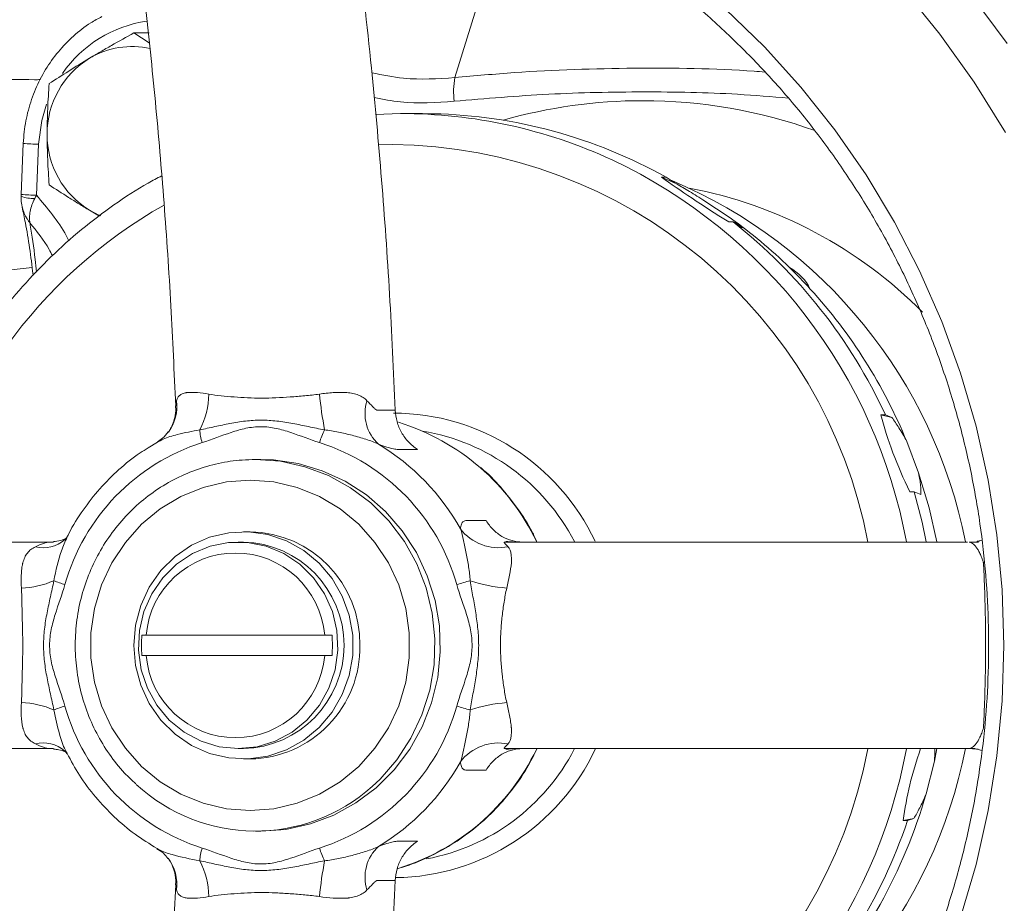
# Model space of a CAD drawing. Header units: millimetres. Extents: x -2 to 362, y 64 to 306.
# Tile 9 of 15: x 78 to 173, y 160 to 246. Entities that reach past the tile are written whole.
import ezdxf

# ---------------------------------------------------------------- set-up
doc = ezdxf.new("R2010")
doc.units = ezdxf.units.MM

msp = doc.modelspace()

# ---------------------------------------------------------------- linework, layer by layer
at = {"color": 7, "linetype": 'Continuous', "lineweight": 15}
for p, q in [((122.612, 248.345), (120.013, 239.92)), ((88.942, 244.246), (90.413, 243.3)), ((90.402, 244.246), (88.942, 244.246)), ((112.341, 236.363), (114.737, 236.433)), ((116.269, 236.434), (114.945, 236.434)), ((117.931, 236.422), (117.504, 236.422)), ((78.227, 233.552), (78.024, 228.609)), ((79.708, 233.469), (79.504, 228.526)), ((140.038, 230.276), (140.464, 230.276)), ((141.359, 229.703), (140.038, 230.276)), ((140.464, 230.276), (141.359, 229.703)), ((144.042, 228.091), (146.686, 226.33)), ((85.596, 226.513), (84.64, 227.07)), ((146.963, 225.947), (146.536, 225.947)), ((147.857, 225.374), (146.963, 225.947)), ((112.457, 207.71), (114.241, 207.71)), ((161.276, 207.262), (161.703, 207.262)), ((162.34, 207.015), (161.276, 207.262)), ((161.703, 207.262), (162.34, 207.015)), ((91.224, 204.608), (90.307, 204.047)), ((163.779, 204.663), (164.918, 201.629)), ((101.228, 202.934), (100.71, 202.934)), ((164.502, 199.806), (164.075, 199.806)), ((165.139, 199.559), (164.502, 199.806)), ((100.192, 195.934), (99.545, 195.934)), ((80.798, 194.934), (81.138, 194.934)), ((99.545, 194.934), (99.028, 194.934)), ((125.97, 194.934), (125.107, 194.934)), ((90.129, 185.934), (107.408, 185.934)), ((90.129, 183.934), (107.408, 183.934)), ((81.138, 174.934), (80.798, 174.934)), ((99.028, 174.934), (99.545, 174.934)), ((125.103, 174.934), (125.359, 174.934)), ((166.701, 174.929), (166.445, 173.699)), ((170.396, 174.934), (170.372, 174.934)), ((99.545, 173.934), (100.192, 173.934)), ((166.445, 173.699), (165.644, 170.551)), ((163.423, 167.984), (164.464, 168.158)), ((163.85, 167.984), (163.423, 167.984)), ((164.464, 168.158), (163.85, 167.984)), ((100.71, 166.934), (101.228, 166.934)), ((114.241, 162.158), (112.457, 162.158))]:
    msp.add_line(p, q, dxfattribs=at)
at = {"color": 8, "linetype": 'Continuous', "lineweight": 15}
for p, q in [((112.611, 233.407), (113.973, 233.433)), ((125.107, 194.934), (124.798, 194.934)), ((124.798, 174.934), (125.103, 174.934)), ((170.372, 174.934), (169.832, 174.934))]:
    msp.add_line(p, q, dxfattribs=at)
at = {"color": 7, "linetype": 'Continuous', "lineweight": 15, "flags": 128}
for points in [[(93.981, 280.934), (99.579, 280.759), (105.158, 280.234), (110.695, 279.361), (116.172, 278.144), (121.568, 276.587), (126.863, 274.695), (132.038, 272.476), (137.074, 269.938), (141.953, 267.089), (146.657, 263.94), (151.168, 260.503), (155.471, 256.791), (159.55, 252.816), (163.389, 248.594), (166.975, 244.139), (170.295, 239.468), (173.336, 234.598)], [(146.205, 246.585), (149.988, 242.917), (153.531, 239), (156.819, 234.852), (159.838, 230.491), (162.575, 225.934), (165.018, 221.201), (167.157, 216.314), (168.983, 211.292), (170.488, 206.157), (171.665, 200.931), (172.509, 195.637), (173.017, 190.297), (173.187, 184.934), (173.017, 179.571), (172.509, 174.231), (171.665, 168.936), (170.488, 163.711), (168.983, 158.576)], [(84.64, 227.07), (85.603, 226.578), (85.748, 226.518)], [(101.228, 166.934), (103.647, 167.109), (106.02, 167.631), (108.299, 168.49), (110.441, 169.669), (112.403, 171.145), (114.148, 172.889), (115.642, 174.868), (116.855, 177.043), (117.763, 179.371), (118.35, 181.808), (118.604, 184.306), (118.519, 186.815), (118.098, 189.288), (117.348, 191.677), (116.285, 193.934), (114.928, 196.016), (113.305, 197.882), (111.447, 199.496), (109.39, 200.827), (107.174, 201.848), (104.842, 202.54), (102.44, 202.89), (101.228, 202.934)], [(164.918, 201.629), (165.939, 198.248), (166.698, 194.957)], [(100.192, 200.934), (97.889, 200.755), (95.637, 200.223), (93.487, 199.349), (91.486, 198.154), (89.68, 196.663), (88.109, 194.91), (86.808, 192.934), (85.806, 190.779), (85.125, 188.494), (84.781, 186.129), (84.781, 183.738), (85.125, 181.373), (85.806, 179.088), (86.808, 176.934), (88.109, 174.958), (89.68, 173.205), (91.486, 171.714), (93.487, 170.518), (95.637, 169.645), (97.889, 169.112), (100.192, 168.934), (102.496, 169.112), (104.748, 169.645), (106.898, 170.518), (108.898, 171.714), (110.704, 173.205), (112.275, 174.958), (113.577, 176.934), (114.579, 179.088), (115.26, 181.373), (115.604, 183.738), (115.604, 186.129), (115.26, 188.494), (114.579, 190.779), (113.577, 192.934), (112.275, 194.91), (110.704, 196.663), (108.898, 198.154), (106.898, 199.349), (104.748, 200.223), (102.496, 200.755), (100.192, 200.934)], [(164.502, 199.806), (165.267, 196.867), (165.668, 194.968)], [(88.92, 184.934), (89.091, 182.97), (89.598, 181.069), (90.424, 179.292), (91.544, 177.696), (92.921, 176.334), (94.51, 175.247), (96.262, 174.472), (98.119, 174.033), (100.022, 173.945), (101.91, 174.21), (103.721, 174.819), (105.399, 175.753), (106.888, 176.983), (108.141, 178.468), (109.118, 180.161), (109.787, 182.007), (110.128, 183.948), (110.128, 185.92), (109.787, 187.86), (109.118, 189.706), (108.141, 191.399), (106.888, 192.885), (105.399, 194.114), (103.721, 195.049), (101.91, 195.658), (100.022, 195.923), (98.119, 195.834), (96.262, 195.395), (94.51, 194.62), (92.921, 193.534), (91.544, 192.171), (90.424, 190.576), (89.598, 188.799), (89.091, 186.898), (88.92, 184.934)], [(99.028, 174.934), (100.856, 175.114), (102.618, 175.65), (104.25, 176.521), (105.693, 177.696), (106.896, 179.133), (107.814, 180.78), (108.415, 182.576), (108.676, 184.458), (108.588, 186.357), (108.156, 188.204), (107.393, 189.934), (106.328, 191.482), (104.999, 192.794), (103.454, 193.822), (101.749, 194.529), (99.946, 194.888), (98.109, 194.888), (96.306, 194.529), (94.601, 193.822), (93.057, 192.794), (91.728, 191.482), (90.662, 189.934), (89.9, 188.204), (89.467, 186.357), (89.379, 184.458), (89.641, 182.576), (90.241, 180.78), (91.159, 179.133), (92.362, 177.696), (93.805, 176.521), (95.438, 175.65), (97.2, 175.114), (99.028, 174.934)], [(125.106, 195.004), (125.01, 195.001), (124.949, 195.003), (125.142, 194.983), (125.65, 194.943), (125.969, 194.934), (125.997, 194.934), (125.999, 194.934), (126, 194.934), (126, 194.934), (126, 194.934)], [(171.036, 195.134), (170.917, 195.09), (170.644, 195.02), (170.576, 195.006), (170.576, 195.006), (170.576, 195.006), (170.576, 195.006), (170.576, 195.006), (170.584, 195.008), (170.813, 195.023)]]:
    msp.add_lwpolyline(points, dxfattribs=at)
at = {"color": 8, "linetype": 'Continuous', "lineweight": 15, "flags": 128}
for points in [[(125.863, 279.697), (128.65, 278.676), (133.955, 276.448), (139.123, 273.899), (144.136, 271.038), (148.977, 267.874), (153.628, 264.419), (158.074, 260.685), (162.298, 256.684), (166.285, 252.432), (170.022, 247.943), (173.496, 243.232)], [(80.473, 237.358), (80.012, 235.781), (79.708, 233.469)], [(100.71, 202.934), (103.13, 202.759), (105.502, 202.236), (107.782, 201.378), (109.923, 200.199), (111.886, 198.723), (113.631, 196.978), (115.124, 194.999), (116.337, 192.824), (117.246, 190.496), (117.832, 188.059), (118.086, 185.562), (118.001, 183.052), (117.58, 180.579), (116.831, 178.191), (115.767, 175.934), (114.411, 173.852), (112.788, 171.986), (112.016, 171.259)]]:
    msp.add_lwpolyline(points, dxfattribs=at)
at = {"color": 8, "linetype": 'Continuous', "lineweight": 15}
for centre, radius, start, end in [((91.951, 233.433), 12.093, 98.4183, 145.20507), ((138.222, 188.339), 49.348, 90.01054, 105.91912), ((138.193, 188.259), 49.428, 70.27201, 89.97754), ((80.321, 257.879), 24.417, 265.08056, 268.56094), ((113.558, 186.163), 47.272, 10.69814, 89.49704), ((113.391, 185.647), 51.202, 10.48299, 64.74211), ((79.221, 232), 3.787, 251.45743, 271.78304), ((80.656, 262.632), 34.125, 265.57548, 268.06556), ((115.685, 185.604), 48.267, 119.59131, 168.85226), ((88.945, 208.076), 4.153, 323.28195, 7.63675), ((113.988, 185.742), 21.692, 25.29405, 89.76409), ((80.159, 197.558), 3.171, 256.06305, 310.64378), ((80.159, 172.307), 3.173, 49.60053, 103.92829), ((115.838, 184.373), 48.439, 191.2813, 240.24478), ((113.597, 183.679), 47.229, 268.81572, 349.28461), ((113.996, 184.111), 21.679, 270.83959, 334.81614), ((113.46, 184.168), 51.124, 295.0424, 349.56732), ((88.946, 161.792), 4.152, 352.36029, 37.26166)]:
    msp.add_arc(centre, radius, start, end, dxfattribs=at)
at = {"color": 7, "linetype": 'Continuous', "lineweight": 15}
for centre, radius, start, end in [((88.745, 234.957), 7.973, 77.14742, 120.98796), ((89.091, 234.485), 8.556, 121.34542, 180.35973), ((127.949, 238.545), 8.055, 170.16845, 186.53395), ((114.913, 188.088), 48.345, 65.13961, 90.20857), ((116.828, 188), 48.435, 60.79028, 88.69465), ((89.091, 234.378), 8.556, 179.64027, 238.65458), ((122.27, 185.685), 48.084, 11.13402, 67.03491), ((134.725, 186.975), 42.994, 44.68159, 79.29006), ((118.221, 186.513), 48.945, 45.67311, 54.43976), ((115.257, 185.778), 51.175, 24.82394, 51.7154), ((117.853, 186.125), 49.48, 42.33125, 45.6828), ((150.046, 217.22), 4.918, 26.8971, 61.11696), ((117.067, 185.474), 50.5, 22.33267, 42.27628), ((88.635, 209.335), 7.547, 332.13244, 359.46027), ((159.899, 215.079), 53.32, 186.26098, 190.01402), ((115.368, 207.4), 4.055, 162.37506, 227.58067), ((108.105, 185.567), 21.938, 25.40226, 72.88888), ((101.255, 206.3), 5.968, 184.74026, 196.8459), ((113.647, 202.667), 6.998, 153.34141, 164.21484), ((113.529, 185.62), 20.345, 27.39691, 80.56476), ((101.67, 185.361), 20.163, 107.69008, 164.29586), ((100.785, 185.361), 20.163, 15.70414, 72.30992), ((101.212, 185.449), 22.132, 29.08029, 58.93377), ((99.999, 185.116), 10.82, 359.0368, 88.97726), ((124.256, 199.073), 4.682, 217.75919, 281.243), ((99.28, 184.934), 10.004, 271.52153, 88.47847), ((98.769, 185.203), 8.67, 4.8363, 175.1637), ((77.698, 199.344), 8.87, 272.20304, 293.16839), ((86.431, 204.625), 14.423, 248.68033, 253.1869), ((127.781, 166.39), 25.579, 104.18798, 107.25131), ((126.227, 205.526), 15.092, 251.79546, 265.49434), ((100.015, 184.736), 10.804, 270.93877, 1.04717), ((98.769, 184.665), 8.67, 184.8363, 355.1637), ((77.698, 170.524), 8.87, 66.83161, 87.79696), ((126.227, 164.342), 15.092, 94.50566, 108.20454), ((86.431, 165.242), 14.423, 106.8131, 111.31967), ((101.67, 184.506), 20.163, 195.70414, 252.30992), ((100.785, 184.506), 20.163, 287.69008, 344.29586), ((127.781, 203.477), 25.579, 252.74869, 255.81202), ((124.256, 170.795), 4.682, 78.757, 142.24081), ((108.076, 184.334), 21.978, 287.09897, 334.46039), ((113.516, 184.259), 20.361, 280.66505, 332.53899), ((122.234, 184.212), 48.125, 292.96727, 348.88261), ((101.212, 184.419), 22.132, 301.06623, 330.91971), ((100.709, 183.913), 16.97, 227.15753, 311.78148), ((116.862, 184.535), 50.746, 317.76133, 344.00475), ((114.797, 184.411), 51.731, 314.78812, 341.48503), ((101.255, 163.567), 5.968, 163.1541, 175.25974), ((113.647, 167.2), 6.998, 195.78516, 206.65859), ((115.368, 162.467), 4.055, 132.41933, 197.62494), ((88.635, 160.533), 7.547, 0.53973, 27.86756), ((159.899, 154.789), 53.32, 169.98598, 173.73902)]:
    msp.add_arc(centre, radius, start, end, dxfattribs=at)
for major_axis, ratio, start_param, end_param in [((138.665, -47.914), 0.136172, 2.744978, 2.76619), ((108.25, -50.972), 0.067919, 3.492376, 3.647872), ((80.796, -36.636), 0.447977, 3.484604, 3.640101), ((78.094, 29.928), 0.536678, 2.716955, 2.856857)]:
    msp.add_ellipse((242.885, 184.934), major_axis=major_axis, ratio=ratio, start_param=start_param, end_param=end_param, dxfattribs=at)
for points, knots in [([(114.241, 207.71), (114.072, 211.466), (113.733, 218.991), (112.952, 230.066), (111.904, 241.525), (110.729, 251.958), (109.755, 258.475), (109.363, 261.094)], [0, 0, 0, 0, 0.200729, 0.402173, 0.603765, 0.840753, 1, 1, 1, 1]), ([(88.333, 259.786), (88.506, 258.643), (89.126, 254.547), (90.032, 247.139), (91.047, 237.615), (91.879, 227.815), (92.544, 217.983), (92.838, 211.365), (92.982, 208.131)], [0, 0, 0, 0, 0.0721963, 0.2589048, 0.4462451, 0.6337916, 0.8211172, 1, 1, 1, 1]), ([(141.604, 248.304), (141.703, 248.229), (143.111, 247.17), (145.656, 244.892), (149.206, 241.465), (152.519, 237.788), (155.609, 233.91), (158.456, 229.837), (161.051, 225.587), (163.384, 221.176), (165.444, 216.623), (167.224, 211.945), (168.717, 207.16), (169.918, 202.288), (170.82, 197.347), (171.422, 192.357), (171.72, 187.338), (171.713, 182.31), (171.402, 177.292), (170.787, 172.304), (169.872, 167.367), (168.659, 162.498), (167.153, 157.718), (165.361, 153.046), (163.289, 148.499), (160.946, 144.096), (158.341, 139.854), (155.483, 135.79), (152.387, 131.918), (149.053, 128.266), (146.079, 125.326), (144.144, 123.703), (143.466, 123.134)], [0, 0, 0, 0, 0.002659, 0.037625, 0.072587, 0.107546, 0.142503, 0.177457, 0.212408, 0.247357, 0.282304, 0.317248, 0.352191, 0.387132, 0.422071, 0.45701, 0.491948, 0.526885, 0.561822, 0.596758, 0.631695, 0.666632, 0.701571, 0.73651, 0.77145, 0.806392, 0.841335, 0.876281, 0.911229, 0.946179, 0.981133, 1, 1, 1, 1]), ([(85.84, 245.829), (85.473, 245.636), (84.487, 245.119), (83.057, 243.974), (81.579, 242.457), (80.342, 240.721), (79.361, 238.819), (78.667, 236.787), (78.32, 235.01), (78.251, 233.923), (78.227, 233.552)], [0, 0, 0, 0, 0.083116, 0.223406, 0.363809, 0.504341, 0.645005, 0.785794, 0.92669, 1, 1, 1, 1]), ([(84.64, 241.792), (84.989, 242.001), (85.343, 242.21), (86.053, 242.624), (86.411, 242.829), (87.487, 243.442), (88.212, 243.846), (88.942, 244.246)], [0, 0, 0, 0, 0.25, 0.25, 0.5, 0.5, 1, 1, 1, 1]), ([(80.732, 239.339), (81.343, 239.74), (81.97, 240.144), (83.269, 240.962), (83.941, 241.374), (84.64, 241.792)], [0, 0, 0, 0, 0.5, 0.5, 1, 1, 1, 1]), ([(79.885, 239.723), (79.692, 239.722), (78.038, 239.717), (74.582, 239.784), (69.193, 239.998), (62.84, 240.324), (55.709, 240.682), (50.617, 240.714), (48.024, 240.73)], [0, 0, 0, 0, 0.019167, 0.163592, 0.337703, 0.539616, 0.76563, 1, 1, 1, 1]), ([(80.535, 234.431), (80.535, 234.847), (80.54, 235.264), (80.558, 236.1), (80.571, 236.513), (80.623, 237.741), (80.672, 238.545), (80.732, 239.339)], [0, 0, 0, 0, 0.25, 0.25, 0.5, 0.5, 1, 1, 1, 1]), ([(80.732, 229.524), (80.672, 230.323), (80.622, 231.14), (80.554, 232.777), (80.535, 233.601), (80.535, 234.431)], [0, 0, 0, 0, 0.5, 0.5, 1, 1, 1, 1]), ([(91.628, 230.411), (91.19, 230.182), (89.59, 229.346), (86.981, 227.616), (83.826, 225.238), (80.871, 222.594), (78.122, 219.725), (75.599, 216.64), (73.318, 213.361), (71.292, 209.907), (69.532, 206.3), (68.058, 202.56), (66.864, 198.769), (66.319, 196.194), (66.052, 194.934)], [0, 0, 0, 0, 0.033246, 0.121373, 0.209518, 0.297682, 0.385865, 0.474068, 0.562291, 0.650532, 0.738791, 0.827066, 0.915355, 1, 1, 1, 1]), ([(84.64, 227.07), (84.292, 227.278), (83.947, 227.487), (83.272, 227.901), (82.942, 228.107), (81.968, 228.72), (81.342, 229.123), (80.732, 229.524)], [0, 0, 0, 0, 0.25, 0.25, 0.5, 0.5, 1, 1, 1, 1]), ([(141.359, 229.703), (141.743, 229.479), (142.144, 229.243), (142.801, 228.85), (143.031, 228.712), (143.514, 228.418), (143.767, 228.263), (144.042, 228.091)], [0, 0, 0, 0, 0.5, 0.5, 0.75, 0.75, 1, 1, 1, 1]), ([(78.027, 228.693), (78.023, 228.616), (78.018, 228.52), (78.019, 228.427), (78.019, 228.409)], [0, 0, 0, 0, 0.813675, 1, 1, 1, 1]), ([(78.032, 228.41), (78.026, 228.307), (78.006, 227.971), (78.078, 227.642), (78.127, 227.414)], [0, 0, 0, 0, 0.306713, 1, 1, 1, 1]), ([(79.339, 228.216), (79.229, 228.004), (79.139, 227.793), (78.991, 227.374), (78.934, 227.164), (78.855, 226.759), (78.834, 226.564), (78.828, 226.284), (78.83, 226.192), (78.843, 226.016), (78.854, 225.929), (78.869, 225.848)], [0, 0, 0, 0, 0.25, 0.25, 0.5, 0.5, 0.75, 0.75, 0.875, 0.875, 1, 1, 1, 1]), ([(78.116, 227.358), (78.222, 226.872), (78.484, 225.663), (78.832, 223.457), (79.081, 221.728), (79.171, 220.773), (79.173, 220.748)], [0, 0, 0, 0, 0.251111, 0.625238, 0.990205, 1, 1, 1, 1]), ([(146.686, 226.33), (146.861, 226.201), (146.999, 226.096), (147.239, 225.908), (147.341, 225.826), (147.611, 225.601), (147.746, 225.48), (147.857, 225.374)], [0, 0, 0, 0, 0.25, 0.25, 0.5, 0.5, 1, 1, 1, 1]), ([(93.061, 208.628), (93.09, 208.746), (93.132, 208.85), (93.243, 209.032), (93.314, 209.11), (93.489, 209.238), (93.592, 209.287), (93.768, 209.347), (93.83, 209.364), (93.929, 209.388), (93.98, 209.399), (94.032, 209.41), (94.068, 209.416), (94.085, 209.421), (94.104, 209.423)], [0, 0, 0, 0, 0.25, 0.25, 0.5, 0.5, 0.75, 0.75, 0.875, 0.875, 0.9375, 0.96875, 0.96875, 1, 1, 1, 1]), ([(96.182, 209.264), (96.573, 209.195), (96.974, 209.147), (97.792, 209.062), (98.21, 209.026), (99.063, 208.959), (99.499, 208.93), (100.388, 208.887), (100.844, 208.874), (102.218, 208.874), (103.142, 208.926), (104.541, 209.025), (105.01, 209.062), (105.953, 209.147), (106.428, 209.195), (106.898, 209.264)], [0, 0, 0, 0, 0.125, 0.125, 0.25, 0.25, 0.375, 0.375, 0.5, 0.5, 0.75, 0.75, 0.875, 0.875, 1, 1, 1, 1]), ([(106.898, 209.264), (107.346, 209.33), (107.792, 209.38), (108.457, 209.423), (108.678, 209.432), (109.009, 209.436), (109.174, 209.436), (109.367, 209.431), (109.449, 209.428), (109.504, 209.426), (109.532, 209.426), (109.559, 209.423)], [0, 0, 0, 0, 0.5, 0.5, 0.75, 0.75, 0.875, 0.9375, 0.96875, 0.96875, 1, 1, 1, 1]), ([(109.559, 209.423), (109.76, 209.396), (109.958, 209.366), (110.329, 209.287), (110.504, 209.238), (110.833, 209.112), (110.988, 209.034), (111.267, 208.851), (111.391, 208.746), (111.504, 208.628)], [0, 0, 0, 0, 0.25, 0.25, 0.5, 0.5, 0.75, 0.75, 1, 1, 1, 1]), ([(92.963, 208.118), (92.974, 208.03), (93.022, 207.648), (92.913, 207.011), (92.698, 206.311), (92.432, 205.812), (92.306, 205.643), (92.249, 205.568)], [0, 0, 0, 0, 0.080591, 0.352993, 0.599355, 0.821226, 1, 1, 1, 1]), ([(111.504, 208.628), (111.706, 208.416), (111.893, 208.22), (112.137, 207.98), (112.212, 207.909), (112.347, 207.789), (112.408, 207.741), (112.457, 207.71)], [0, 0, 0, 0, 0.5, 0.5, 0.75, 0.75, 1, 1, 1, 1]), ([(114.241, 207.71), (114.255, 207.332), (114.315, 206.961), (114.469, 206.416), (114.532, 206.235), (114.679, 205.884), (114.845, 205.544), (115.049, 205.227), (115.273, 204.921), (115.396, 204.774), (115.784, 204.36), (116.071, 204.119), (116.389, 203.914)], [0, 0, 0, 0, 0.25, 0.25, 0.375, 0.375, 0.5, 0.625, 0.625, 0.75, 0.75, 1, 1, 1, 1]), ([(162.34, 207.015), (162.557, 206.706), (162.78, 206.374), (163.134, 205.807), (163.257, 205.605), (163.511, 205.165), (163.641, 204.929), (163.779, 204.663)], [0, 0, 0, 0, 0.5, 0.5, 0.75, 0.75, 1, 1, 1, 1]), ([(107.392, 205.807), (106.878, 205.9), (106.365, 206.008), (105.343, 206.221), (104.832, 206.327), (103.809, 206.514), (103.296, 206.596), (102.274, 206.711), (101.765, 206.743), (100.749, 206.744), (100.242, 206.712), (99.232, 206.596), (98.733, 206.514), (97.745, 206.327), (97.256, 206.221), (96.281, 206.008), (95.796, 205.9), (95.307, 205.807)], [0, 0, 0, 0, 0.125, 0.125, 0.25, 0.25, 0.375, 0.375, 0.5, 0.5, 0.625, 0.625, 0.75, 0.75, 0.875, 0.875, 1, 1, 1, 1]), ([(106.912, 204.571), (105.971, 204.863), (105.054, 205.236), (103.656, 205.704), (103.187, 205.844), (102.235, 206.047), (101.752, 206.108), (101.012, 206.112), (100.761, 206.098), (100.266, 206.044), (100.021, 206.004), (99.296, 205.852), (98.823, 205.711), (97.413, 205.241), (96.491, 204.865), (95.543, 204.571)], [0, 0, 0, 0, 0.25, 0.25, 0.375, 0.375, 0.5, 0.5, 0.5625, 0.5625, 0.625, 0.625, 0.75, 0.75, 1, 1, 1, 1]), ([(92.246, 205.608), (92.078, 205.388), (91.764, 204.975), (91.362, 204.741), (91.175, 204.631)], [0, 0, 0, 0, 0.533835, 1, 1, 1, 1]), ([(112.633, 204.407), (112.245, 204.601), (111.822, 204.757), (110.959, 205.036), (110.517, 205.159), (109.852, 205.334), (109.63, 205.391), (109.185, 205.493), (108.962, 205.541), (108.292, 205.672), (107.843, 205.745), (107.392, 205.807)], [0, 0, 0, 0, 0.25, 0.25, 0.5, 0.5, 0.625, 0.625, 0.75, 0.75, 1, 1, 1, 1]), ([(90.307, 204.047), (90.048, 203.893), (89.042, 203.296), (87.46, 201.982), (85.591, 200.135), (83.987, 198.043), (82.946, 196.457), (82.53, 195.537), (82.478, 195.422)], [0, 0, 0, 0, 0.07727, 0.299854, 0.522543, 0.745343, 0.968256, 1, 1, 1, 1]), ([(116.389, 203.914), (115.889, 203.914), (115.264, 203.914), (114.639, 203.914), (114.451, 203.914), (114.387, 203.915), (114.237, 203.931), (114.154, 203.945), (113.882, 204.001), (113.669, 204.058), (113.191, 204.208), (112.924, 204.301), (112.633, 204.407)], [0, 0, 0, 0, 0.5, 0.625, 0.625, 0.6875, 0.6875, 0.75, 0.75, 0.875, 0.875, 1, 1, 1, 1]), ([(100.71, 202.934), (100.279, 202.924), (99.078, 202.896), (97.119, 202.6), (94.887, 201.96), (92.757, 201.016), (90.767, 199.792), (88.95, 198.307), (87.34, 196.588), (85.964, 194.663), (84.846, 192.568), (84.006, 190.337), (83.46, 188.011), (83.217, 185.63), (83.281, 183.237), (83.652, 180.872), (84.325, 178.579), (85.283, 176.395), (86.522, 174.371), (87.803, 172.724), (88.751, 171.86), (89.12, 171.523)], [0, 0, 0, 0, 0.030624, 0.085397, 0.140193, 0.194999, 0.249824, 0.304679, 0.359569, 0.414497, 0.469463, 0.524464, 0.579496, 0.634555, 0.689631, 0.744719, 0.799807, 0.854888, 0.909952, 0.964993, 1, 1, 1, 1]), ([(127.963, 194.934), (127.811, 195.27), (127.294, 196.413), (126.131, 198.213), (124.478, 200.263), (123.253, 201.57), (122.543, 202.119), (122.524, 202.133)], [0, 0, 0, 0, 0.121045, 0.411467, 0.70179, 0.991992, 1, 1, 1, 1]), ([(164.918, 201.629), (164.974, 201.378), (165.012, 201.164), (165.071, 200.773), (165.091, 200.597), (165.135, 200.102), (165.143, 199.819), (165.139, 199.559)], [0, 0, 0, 0, 0.25, 0.25, 0.5, 0.5, 1, 1, 1, 1]), ([(120.554, 196.206), (120.566, 196.387), (120.595, 196.54), (120.69, 196.784), (120.756, 196.875), (120.886, 196.965), (120.935, 196.987), (121.043, 197.014), (121.104, 197.017), (121.293, 197.017), (121.92, 197.017), (122.548, 197.017), (123.051, 197.017)], [0, 0, 0, 0, 0.125, 0.125, 0.25, 0.25, 0.3125, 0.3125, 0.375, 0.375, 0.5, 1, 1, 1, 1]), ([(123.051, 197.017), (123.242, 196.695), (123.467, 196.405), (123.854, 196.017), (123.991, 195.896), (124.275, 195.676), (124.422, 195.576), (124.881, 195.306), (125.212, 195.166), (125.884, 194.981), (126.231, 194.934), (126.581, 194.934)], [0, 0, 0, 0, 0.25, 0.25, 0.375, 0.375, 0.5, 0.5, 0.75, 0.75, 1, 1, 1, 1]), ([(121.512, 191.189), (121.468, 191.64), (121.414, 192.087), (121.318, 192.75), (121.284, 192.97), (121.208, 193.407), (121.165, 193.625), (121.038, 194.27), (120.954, 194.69), (120.773, 195.495), (120.678, 195.87), (120.554, 196.206)], [0, 0, 0, 0, 0.25, 0.25, 0.375, 0.375, 0.5, 0.5, 0.75, 0.75, 1, 1, 1, 1]), ([(80.963, 194.934), (77.686, 194.934), (70.988, 194.934), (60.816, 194.934), (50.517, 194.934), (40.305, 194.934), (32.526, 194.934), (28.228, 194.934), (27.232, 194.934)], [0, 0, 0, 0, 0.182248, 0.372486, 0.562947, 0.7532, 0.94281, 1, 1, 1, 1]), ([(79.395, 194.481), (79.674, 194.613), (79.944, 194.724), (80.304, 194.844), (80.416, 194.876), (80.623, 194.921), (80.719, 194.934), (80.798, 194.934)], [0, 0, 0, 0, 0.5, 0.5, 0.75, 0.75, 1, 1, 1, 1]), ([(82.345, 195.281), (82.246, 195.233), (81.985, 195.106), (81.411, 194.998), (81.195, 195.003), (81.138, 195.004)], [0, 0, 0, 0, 0.307848, 0.817123, 1, 1, 1, 1]), ([(82.46, 195.428), (82.462, 195.432), (82.467, 195.447), (82.378, 195.285), (82.254, 195.191), (82.219, 195.164)], [0, 0, 0, 0, 0.192843, 0.77257, 1, 1, 1, 1]), ([(124.798, 194.934), (124.779, 194.934), (124.777, 194.921), (124.801, 194.876), (124.826, 194.844), (124.929, 194.724), (125.039, 194.613), (125.169, 194.481)], [0, 0, 0, 0, 0.25, 0.25, 0.5, 0.5, 1, 1, 1, 1]), ([(169.657, 194.934), (169.2, 194.934), (166.37, 194.934), (160.68, 194.934), (152.608, 194.934), (144.074, 194.934), (135.22, 194.934), (129.048, 194.934), (125.97, 194.934)], [0, 0, 0, 0, 0.037161, 0.2302182, 0.4234768, 0.6164891, 0.8088101, 1, 1, 1, 1]), ([(171.203, 192.934), (171.203, 192.94), (171.2, 192.945), (171.197, 192.956), (171.191, 192.973), (171.179, 193.011), (171.155, 193.087), (171.133, 193.15), (171.091, 193.272), (171.062, 193.35), (170.976, 193.574), (170.917, 193.709), (170.797, 193.957), (170.736, 194.07), (170.613, 194.273), (170.552, 194.363), (170.371, 194.603), (170.253, 194.722), (170.084, 194.847), (170.029, 194.879), (169.952, 194.911), (169.927, 194.92), (169.878, 194.931), (169.854, 194.934), (169.832, 194.934)], [0, 0, 0, 0, 0.003906, 0.003906, 0.007812, 0.015625, 0.03125, 0.0625, 0.0625, 0.125, 0.125, 0.25, 0.25, 0.375, 0.375, 0.5, 0.5, 0.75, 0.75, 0.875, 0.875, 0.9375, 0.9375, 1, 1, 1, 1]), ([(169.832, 194.934), (169.832, 194.934), (169.832, 194.934), (169.832, 194.934), (170.13, 194.934), (170.429, 194.934), (170.727, 194.934)], [-0.000000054, -0.000000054, -0.000000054, -0.000000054, 0, 0, 0, 0.003457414, 0.003457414, 0.003457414, 0.003457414]), ([(78.176, 192.934), (78.23, 193.114), (78.291, 193.285), (78.437, 193.598), (78.521, 193.741), (78.721, 194.001), (78.838, 194.119), (79.097, 194.321), (79.24, 194.407), (79.395, 194.481)], [0, 0, 0, 0, 0.25, 0.25, 0.5, 0.5, 0.75, 0.75, 1, 1, 1, 1]), ([(125.169, 194.481), (125.242, 194.407), (125.301, 194.321), (125.394, 194.121), (125.428, 194.005), (125.473, 193.741), (125.483, 193.596), (125.489, 193.361), (125.489, 193.279), (125.489, 193.153), (125.488, 193.089), (125.487, 193.023), (125.487, 192.979), (125.488, 192.957), (125.486, 192.934)], [0, 0, 0, 0, 0.25, 0.25, 0.5, 0.5, 0.75, 0.75, 0.875, 0.875, 0.9375, 0.96875, 0.96875, 1, 1, 1, 1]), ([(78.039, 190.48), (78.013, 190.906), (78.007, 191.323), (78.039, 191.936), (78.056, 192.138), (78.092, 192.439), (78.113, 192.589), (78.143, 192.762), (78.157, 192.835), (78.166, 192.885), (78.17, 192.91), (78.176, 192.934)], [0, 0, 0, 0, 0.5, 0.5, 0.75, 0.75, 0.875, 0.9375, 0.96875, 0.96875, 1, 1, 1, 1]), ([(171.203, 176.934), (171.205, 176.938), (171.204, 176.943), (171.204, 176.952), (171.205, 176.965), (171.207, 176.997), (171.21, 177.06), (171.216, 177.188), (171.228, 177.445), (171.238, 177.668), (171.259, 178.12), (171.272, 178.428), (171.296, 179.056), (171.308, 179.377), (171.33, 180.032), (171.34, 180.368), (171.368, 181.39), (171.382, 182.087), (171.397, 183.158), (171.401, 183.518), (171.406, 184.233), (171.407, 184.591), (171.407, 185.662), (171.402, 186.374), (171.387, 187.439), (171.381, 187.794), (171.366, 188.49), (171.358, 188.832), (171.331, 189.841), (171.309, 190.49), (171.272, 191.434), (171.259, 191.743), (171.238, 192.198), (171.232, 192.348), (171.218, 192.643), (171.211, 192.791), (171.203, 192.934)], [0, 0, 0, 0, 0.000977, 0.000977, 0.001953, 0.003906, 0.007812, 0.015625, 0.03125, 0.0625, 0.0625, 0.125, 0.125, 0.1875, 0.1875, 0.25, 0.25, 0.375, 0.375, 0.4375, 0.4375, 0.5, 0.5, 0.625, 0.625, 0.6875, 0.6875, 0.75, 0.75, 0.875, 0.875, 0.9375, 0.9375, 0.96875, 0.96875, 1, 1, 1, 1]), ([(81.188, 191.189), (81.084, 190.67), (80.967, 190.154), (80.738, 189.12), (80.625, 188.602), (80.426, 187.561), (80.34, 187.037), (80.221, 185.988), (80.188, 185.462), (80.187, 184.411), (80.22, 183.884), (80.34, 182.829), (80.426, 182.306), (80.625, 181.265), (80.738, 180.748), (80.967, 179.714), (81.084, 179.197), (81.188, 178.678)], [0, 0, 0, 0, 0.125, 0.125, 0.25, 0.25, 0.375, 0.375, 0.5, 0.5, 0.625, 0.625, 0.75, 0.75, 0.875, 0.875, 1, 1, 1, 1]), ([(82.26, 190.819), (81.977, 189.844), (81.617, 188.895), (81.165, 187.448), (81.03, 186.962), (80.834, 185.977), (80.774, 185.477), (80.771, 184.711), (80.784, 184.45), (80.837, 183.938), (80.876, 183.685), (81.022, 182.934), (81.158, 182.444), (81.612, 180.985), (81.975, 180.03), (82.26, 179.049)], [0, 0, 0, 0, 0.25, 0.25, 0.375, 0.375, 0.5, 0.5, 0.5625, 0.5625, 0.625, 0.625, 0.75, 0.75, 1, 1, 1, 1]), ([(120.196, 179.049), (120.478, 180.023), (120.838, 180.973), (121.29, 182.42), (121.425, 182.905), (121.621, 183.89), (121.681, 184.39), (121.684, 185.157), (121.671, 185.417), (121.619, 185.93), (121.579, 186.182), (121.433, 186.933), (121.297, 187.424), (120.843, 188.883), (120.48, 189.837), (120.196, 190.819)], [0, 0, 0, 0, 0.25, 0.25, 0.375, 0.375, 0.5, 0.5, 0.5625, 0.5625, 0.625, 0.625, 0.75, 0.75, 1, 1, 1, 1]), ([(121.512, 178.678), (121.589, 179.197), (121.679, 179.714), (121.861, 180.748), (121.952, 181.265), (122.117, 182.306), (122.189, 182.831), (122.292, 183.88), (122.321, 184.405), (122.321, 185.457), (122.292, 185.984), (122.189, 187.038), (122.116, 187.562), (121.952, 188.602), (121.861, 189.12), (121.679, 190.154), (121.589, 190.67), (121.512, 191.189)], [0, 0, 0, 0, 0.125, 0.125, 0.25, 0.25, 0.375, 0.375, 0.5, 0.5, 0.625, 0.625, 0.75, 0.75, 0.875, 0.875, 1, 1, 1, 1]), ([(78.039, 179.387), (78.066, 179.833), (78.076, 180.284), (78.098, 181.193), (78.108, 181.652), (78.132, 182.578), (78.146, 183.044), (78.167, 183.985), (78.175, 184.463), (78.175, 185.885), (78.145, 186.821), (78.109, 188.208), (78.098, 188.667), (78.076, 189.58), (78.066, 190.035), (78.039, 190.48)], [0, 0, 0, 0, 0.125, 0.125, 0.25, 0.25, 0.375, 0.375, 0.5, 0.5, 0.75, 0.75, 0.875, 0.875, 1, 1, 1, 1]), ([(125.041, 190.48), (124.934, 190.034), (124.854, 189.584), (124.711, 188.674), (124.65, 188.215), (124.546, 187.29), (124.503, 186.823), (124.441, 185.882), (124.424, 185.405), (124.424, 183.983), (124.493, 183.047), (124.649, 181.66), (124.71, 181.2), (124.853, 180.287), (124.935, 179.833), (125.041, 179.387)], [0, 0, 0, 0, 0.125, 0.125, 0.25, 0.25, 0.375, 0.375, 0.5, 0.5, 0.75, 0.75, 0.875, 0.875, 1, 1, 1, 1]), ([(125.041, 179.387), (125.143, 178.962), (125.235, 178.545), (125.349, 177.931), (125.383, 177.729), (125.427, 177.429), (125.448, 177.279), (125.468, 177.106), (125.476, 177.032), (125.481, 176.983), (125.485, 176.957), (125.486, 176.934)], [0, 0, 0, 0, 0.5, 0.5, 0.75, 0.75, 0.875, 0.9375, 0.96875, 0.96875, 1, 1, 1, 1]), ([(120.554, 173.662), (120.678, 173.997), (120.774, 174.378), (120.954, 175.179), (121.038, 175.601), (121.166, 176.247), (121.208, 176.463), (121.284, 176.9), (121.319, 177.119), (121.414, 177.781), (121.468, 178.228), (121.512, 178.678)], [0, 0, 0, 0, 0.25, 0.25, 0.5, 0.5, 0.625, 0.625, 0.75, 0.75, 1, 1, 1, 1]), ([(79.395, 175.387), (79.24, 175.461), (79.098, 175.546), (78.84, 175.747), (78.724, 175.863), (78.521, 176.126), (78.435, 176.272), (78.327, 176.507), (78.294, 176.588), (78.247, 176.715), (78.225, 176.779), (78.204, 176.845), (78.19, 176.889), (78.181, 176.911), (78.176, 176.934)], [0, 0, 0, 0, 0.25, 0.25, 0.5, 0.5, 0.75, 0.75, 0.875, 0.875, 0.9375, 0.96875, 0.96875, 1, 1, 1, 1]), ([(125.486, 176.934), (125.488, 176.754), (125.491, 176.583), (125.483, 176.269), (125.472, 176.126), (125.429, 175.866), (125.395, 175.749), (125.301, 175.547), (125.242, 175.461), (125.169, 175.387)], [0, 0, 0, 0, 0.25, 0.25, 0.5, 0.5, 0.75, 0.75, 1, 1, 1, 1]), ([(169.832, 174.934), (169.831, 174.934), (169.833, 174.934), (169.835, 174.934), (169.837, 174.934), (169.842, 174.934), (169.852, 174.934), (169.872, 174.936), (169.89, 174.939), (169.926, 174.948), (169.951, 174.956), (170.029, 174.988), (170.083, 175.02), (170.252, 175.145), (170.372, 175.265), (170.614, 175.586), (170.737, 175.788), (170.916, 176.158), (170.975, 176.293), (171.091, 176.591), (171.149, 176.756), (171.203, 176.934)], [0, 0, 0, 0, 0.001953, 0.001953, 0.003906, 0.007813, 0.015625, 0.03125, 0.0625, 0.0625, 0.125, 0.125, 0.25, 0.25, 0.5, 0.5, 0.75, 0.75, 0.875, 0.875, 1, 1, 1, 1]), ([(27.232, 174.934), (28.228, 174.934), (32.526, 174.934), (40.305, 174.934), (50.517, 174.934), (60.816, 174.934), (70.988, 174.934), (77.686, 174.934), (80.963, 174.934)], [0, 0, 0, 0, 0.05719, 0.246801, 0.437054, 0.627516, 0.817755, 1, 1, 1, 1]), ([(66.054, 174.934), (66.066, 174.86), (66.283, 173.457), (66.986, 170.779), (68.18, 166.935), (69.695, 163.207), (71.48, 159.612), (73.534, 156.172), (75.841, 152.909), (78.389, 149.843), (81.162, 146.994), (84.14, 144.372), (87.317, 142.022), (89.823, 140.379), (91.309, 139.615), (91.628, 139.451)], [0, 0, 0, 0, 0.004912, 0.093236, 0.181555, 0.269867, 0.35817, 0.446461, 0.534739, 0.623001, 0.711245, 0.799471, 0.887676, 0.975861, 1, 1, 1, 1]), ([(80.798, 174.934), (80.718, 174.934), (80.623, 174.947), (80.416, 174.992), (80.304, 175.024), (79.944, 175.143), (79.674, 175.255), (79.395, 175.387)], [0, 0, 0, 0, 0.25, 0.25, 0.5, 0.5, 1, 1, 1, 1]), ([(81.139, 174.865), (81.162, 174.866), (81.27, 174.87), (81.742, 174.828), (82.239, 174.651), (82.382, 174.565), (82.437, 174.532)], [0, 0, 0, 0, 0.081452, 0.368042, 0.758263, 1, 1, 1, 1]), ([(82.204, 174.71), (82.276, 174.647), (82.436, 174.505), (82.455, 174.455), (82.465, 174.427)], [0, 0, 0, 0, 0.44433, 1, 1, 1, 1]), ([(114.495, 163.334), (114.653, 163.373), (115.648, 163.619), (117.4, 164.367), (119.701, 165.579), (121.837, 167.091), (123.79, 168.844), (125.52, 170.83), (126.944, 172.861), (127.659, 174.293), (127.978, 174.934)], [0, 0, 0, 0, 0.026939, 0.169657, 0.312411, 0.455215, 0.598083, 0.741021, 0.884031, 1, 1, 1, 1]), ([(126.581, 174.934), (126.231, 174.934), (125.887, 174.887), (125.381, 174.748), (125.213, 174.69), (124.886, 174.551), (124.571, 174.392), (124.275, 174.192), (123.99, 173.971), (123.852, 173.849), (123.467, 173.462), (123.242, 173.173), (123.051, 172.85)], [0, 0, 0, 0, 0.25, 0.25, 0.375, 0.375, 0.5, 0.625, 0.625, 0.75, 0.75, 1, 1, 1, 1]), ([(125.169, 175.387), (125.039, 175.255), (124.929, 175.143), (124.826, 175.024), (124.801, 174.992), (124.777, 174.947), (124.779, 174.934), (124.798, 174.934)], [0, 0, 0, 0, 0.5, 0.5, 0.75, 0.75, 1, 1, 1, 1]), ([(124.963, 174.866), (124.956, 174.865), (124.921, 174.862), (125.023, 174.864), (125.104, 174.866)], [0, 0, 0, 0, 0.210808, 1, 1, 1, 1]), ([(126.074, 174.934), (125.98, 174.934), (125.788, 174.934), (125.306, 174.904), (125.134, 174.884), (125.026, 174.872)], [0, 0, 0, 0, 0.268239, 0.544055, 1, 1, 1, 1]), ([(125.359, 174.934), (128.469, 174.934), (134.699, 174.934), (143.656, 174.934), (152.292, 174.934), (160.469, 174.934), (166.323, 174.934), (169.283, 174.934), (169.832, 174.934)], [0, 0, 0, 0, 0.190868, 0.382397, 0.574151, 0.765694, 0.956591, 1, 1, 1, 1]), ([(166.47, 174.934), (166.485, 174.761), (166.512, 174.447), (166.466, 173.932), (166.445, 173.699)], [0, 0, 0, 0, 0.54772, 1, 1, 1, 1]), ([(170.396, 174.934), (170.275, 174.932), (170.055, 174.928), (170.028, 174.93), (170.289, 174.918), (170.685, 174.883), (170.964, 174.765), (171.036, 174.735)], [0, 0, 0, 0, 0.235173, 0.428463, 0.642579, 0.908625, 1, 1, 1, 1]), ([(82.462, 174.463), (82.846, 173.753), (83.652, 172.265), (85.198, 170.208), (87.002, 168.29), (88.992, 166.603), (90.457, 165.702), (91.18, 165.257)], [0, 0, 0, 0, 0.186935, 0.391598, 0.59618, 0.800667, 1, 1, 1, 1]), ([(123.051, 172.85), (122.551, 172.85), (121.925, 172.85), (121.3, 172.85), (121.113, 172.85), (121.051, 172.852), (120.942, 172.878), (120.893, 172.899), (120.76, 172.988), (120.692, 173.08), (120.595, 173.325), (120.566, 173.479), (120.554, 173.662)], [0, 0, 0, 0, 0.5, 0.625, 0.625, 0.6875, 0.6875, 0.75, 0.75, 0.875, 0.875, 1, 1, 1, 1]), ([(165.644, 170.551), (165.534, 170.273), (165.429, 170.033), (165.226, 169.589), (165.127, 169.385), (164.836, 168.81), (164.648, 168.472), (164.464, 168.158)], [0, 0, 0, 0, 0.25, 0.25, 0.5, 0.5, 1, 1, 1, 1]), ([(112.633, 165.461), (112.922, 165.566), (113.187, 165.658), (113.661, 165.807), (113.87, 165.864), (114.142, 165.92), (114.225, 165.934), (114.377, 165.952), (114.442, 165.954), (114.631, 165.954), (115.259, 165.954), (115.887, 165.954), (116.389, 165.954)], [0, 0, 0, 0, 0.125, 0.125, 0.25, 0.25, 0.3125, 0.3125, 0.375, 0.375, 0.5, 1, 1, 1, 1]), ([(116.389, 165.954), (116.072, 165.749), (115.783, 165.508), (115.394, 165.092), (115.273, 164.945), (115.05, 164.641), (114.948, 164.482), (114.669, 163.989), (114.521, 163.633), (114.316, 162.91), (114.255, 162.536), (114.241, 162.158)], [0, 0, 0, 0, 0.25, 0.25, 0.375, 0.375, 0.5, 0.5, 0.75, 0.75, 1, 1, 1, 1]), ([(91.169, 165.234), (91.385, 165.108), (91.783, 164.877), (92.087, 164.471), (92.224, 164.287)], [0, 0, 0, 0, 0.545581, 1, 1, 1, 1]), ([(95.543, 165.297), (96.484, 165.005), (97.401, 164.631), (98.799, 164.163), (99.268, 164.023), (100.22, 163.82), (100.703, 163.759), (101.443, 163.755), (101.694, 163.769), (102.189, 163.823), (102.434, 163.864), (103.159, 164.015), (103.632, 164.156), (105.042, 164.626), (105.964, 165.003), (106.912, 165.297)], [0, 0, 0, 0, 0.25, 0.25, 0.375, 0.375, 0.5, 0.5, 0.5625, 0.5625, 0.625, 0.625, 0.75, 0.75, 1, 1, 1, 1]), ([(107.392, 164.06), (107.843, 164.122), (108.292, 164.196), (108.964, 164.327), (109.187, 164.375), (109.633, 164.478), (109.856, 164.534), (110.52, 164.709), (110.961, 164.832), (111.827, 165.112), (112.244, 165.267), (112.633, 165.461)], [0, 0, 0, 0, 0.25, 0.25, 0.375, 0.375, 0.5, 0.5, 0.75, 0.75, 1, 1, 1, 1]), ([(92.261, 164.279), (92.297, 164.235), (92.397, 164.108), (92.668, 163.633), (92.91, 162.882), (93.032, 162.208), (92.975, 161.816), (92.966, 161.752)], [0, 0, 0, 0, 0.127065, 0.366309, 0.636492, 0.93998, 1, 1, 1, 1]), ([(95.307, 164.06), (95.796, 163.967), (96.281, 163.86), (97.256, 163.647), (97.745, 163.541), (98.733, 163.353), (99.234, 163.271), (100.238, 163.156), (100.743, 163.124), (101.759, 163.124), (102.27, 163.156), (103.297, 163.271), (103.81, 163.353), (104.832, 163.541), (105.343, 163.647), (106.365, 163.86), (106.878, 163.967), (107.392, 164.06)], [0, 0, 0, 0, 0.125, 0.125, 0.25, 0.25, 0.375, 0.375, 0.5, 0.5, 0.625, 0.625, 0.75, 0.75, 0.875, 0.875, 1, 1, 1, 1]), ([(114.241, 162.158), (114.072, 158.402), (113.733, 150.877), (112.952, 139.801), (111.904, 128.342), (110.729, 117.91), (109.755, 111.395), (109.364, 108.777)], [0, 0, 0, 0, 0.200742, 0.4022, 0.603806, 0.84081, 1, 1, 1, 1]), ([(112.457, 162.158), (112.408, 162.126), (112.347, 162.078), (112.212, 161.959), (112.137, 161.887), (111.893, 161.647), (111.706, 161.451), (111.504, 161.24)], [0, 0, 0, 0, 0.25, 0.25, 0.5, 0.5, 1, 1, 1, 1]), ([(92.982, 161.736), (92.838, 158.503), (92.544, 151.884), (91.879, 142.052), (91.047, 132.252), (90.033, 122.728), (89.126, 115.315), (88.504, 111.213), (88.33, 110.064)], [0, 0, 0, 0, 0.178817, 0.366074, 0.553552, 0.740824, 0.927464, 1, 1, 1, 1]), ([(94.104, 160.444), (93.958, 160.471), (93.825, 160.502), (93.591, 160.581), (93.489, 160.63), (93.316, 160.756), (93.244, 160.834), (93.132, 161.017), (93.091, 161.122), (93.061, 161.24)], [0, 0, 0, 0, 0.25, 0.25, 0.5, 0.5, 0.75, 0.75, 1, 1, 1, 1]), ([(111.504, 161.24), (111.391, 161.122), (111.267, 161.017), (110.991, 160.836), (110.838, 160.758), (110.504, 160.63), (110.326, 160.58), (110.048, 160.521), (109.953, 160.503), (109.807, 160.48), (109.734, 160.469), (109.659, 160.458), (109.609, 160.451), (109.584, 160.446), (109.559, 160.444)], [0, 0, 0, 0, 0.25, 0.25, 0.5, 0.5, 0.75, 0.75, 0.875, 0.875, 0.9375, 0.96875, 0.96875, 1, 1, 1, 1]), ([(96.182, 160.604), (95.81, 160.537), (95.45, 160.487), (94.93, 160.444), (94.76, 160.435), (94.51, 160.432), (94.387, 160.432), (94.245, 160.437), (94.184, 160.44), (94.144, 160.442), (94.123, 160.441), (94.104, 160.444)], [0, 0, 0, 0, 0.5, 0.5, 0.75, 0.75, 0.875, 0.9375, 0.96875, 0.96875, 1, 1, 1, 1]), ([(106.898, 160.604), (106.427, 160.673), (105.956, 160.72), (105.017, 160.805), (104.549, 160.842), (103.615, 160.908), (103.15, 160.938), (102.22, 160.981), (101.754, 160.993), (100.381, 160.993), (99.496, 160.942), (98.217, 160.843), (97.798, 160.806), (96.976, 160.72), (96.573, 160.673), (96.182, 160.604)], [0, 0, 0, 0, 0.125, 0.125, 0.25, 0.25, 0.375, 0.375, 0.5, 0.5, 0.75, 0.75, 0.875, 0.875, 1, 1, 1, 1])]:
    msp.add_open_spline(points, degree=3, knots=knots, dxfattribs=at)
at = {"color": 8, "linetype": 'Continuous', "lineweight": 15}
for points, knots in [([(111.973, 240.394), (112.998, 240.182), (115.645, 239.634), (118.353, 239.812), (120.013, 239.92)], [0, 0, 0, 0, 0.387093, 1, 1, 1, 1]), ([(120.013, 239.92), (121.938, 240.094), (127.713, 240.614), (137.389, 240.911), (145.487, 240.819), (149.697, 240.485), (150.039, 240.458)], [0, 0, 0, 0, 0.192824, 0.578601, 0.965764, 1, 1, 1, 1]), ([(152.316, 237.939), (150.677, 238.074), (146.013, 238.457), (138.268, 238.591), (129.106, 238.41), (123, 237.889), (119.947, 237.628)], [0, 0, 0, 0, 0.152119, 0.433016, 0.716508, 1, 1, 1, 1]), ([(119.947, 237.628), (118.213, 237.506), (115.607, 237.321), (113.048, 237.814), (112.193, 237.979)], [0, 0, 0, 0, 0.66556, 1, 1, 1, 1]), ([(79.504, 228.526), (80.557, 227.285), (81.732, 225.899), (82.558, 224.279), (82.645, 224.11)], [0, 0, 0, 0, 0.8951309, 1, 1, 1, 1]), ([(78.116, 227.413), (78.116, 227.413), (78.119, 227.339), (78.212, 227.077), (78.329, 226.713), (78.51, 226.374), (78.629, 226.18), (78.71, 226.061), (78.764, 225.985), (78.8, 225.937), (78.824, 225.906), (78.839, 225.885), (78.85, 225.872), (78.857, 225.863), (78.863, 225.856), (78.867, 225.851), (78.869, 225.848)], [0, 0, 0, 0, 0.000054, 0.129936, 0.472329, 0.664577, 0.783511, 0.859461, 0.908552, 0.940439, 0.961192, 0.97471, 0.983518, 0.989258, 0.993798, 1, 1, 1, 1]), ([(81.042, 222.679), (80.938, 222.881), (80.347, 224.029), (79.537, 225.026), (78.869, 225.848)], [0, 0, 0, 0, 0.1758, 1, 1, 1, 1]), ([(78.869, 225.848), (78.881, 225.777), (79.064, 224.68), (79.297, 223.177), (79.451, 221.495), (79.489, 221.077)], [0, 0, 0, 0, 0.0493, 0.764028, 1, 1, 1, 1]), ([(51.942, 219.897), (53.897, 219.91), (59.079, 219.944), (67.249, 220.367), (74.321, 220.97), (78.307, 221.441), (79.075, 221.531)], [0, 0, 0, 0, 0.212982, 0.564748, 0.916099, 1, 1, 1, 1]), ([(93.031, 208.133), (93.015, 208.196), (92.982, 208.324), (93.034, 208.525), (93.061, 208.628)], [0, 0, 0, 0, 0.49074, 1, 1, 1, 1]), ([(95.307, 205.807), (94.576, 205.67), (93.344, 205.44), (91.938, 205.012), (91.404, 204.705), (91.226, 204.604)], [0, 0, 0, 0, 0.49459, 0.832588, 1, 1, 1, 1]), ([(82.469, 195.427), (82.272, 194.988), (81.678, 193.664), (81.384, 192.18), (81.188, 191.189)], [0, 0, 0, 0, 0.331759, 1, 1, 1, 1]), ([(81.188, 178.678), (81.354, 177.889), (81.634, 176.562), (82.09, 175.124), (82.414, 174.574), (82.475, 174.47)], [0, 0, 0, 0, 0.543048, 0.914162, 1, 1, 1, 1]), ([(91.186, 165.265), (91.258, 165.22), (91.663, 164.971), (93.015, 164.515), (94.402, 164.24), (95.307, 164.06)], [0, 0, 0, 0, 0.070956, 0.393322, 1, 1, 1, 1]), ([(93.061, 161.24), (93.034, 161.342), (92.982, 161.544), (93.015, 161.672), (93.031, 161.734)], [0, 0, 0, 0, 0.50926, 1, 1, 1, 1])]:
    msp.add_open_spline(points, degree=3, knots=knots, dxfattribs=at)
at = {"color": 7, "linetype": 'Continuous', "lineweight": 15}
for points in [[(79.504, 228.526), (79.448, 228.422), (79.393, 228.319), (79.339, 228.216)], [(94.104, 209.423), (94.742, 209.465), (95.437, 209.396), (96.182, 209.264)], [(125.486, 192.934), (125.408, 192.15), (125.245, 191.33), (125.041, 190.48)], [(89.714, 185.934), (89.664, 185.267), (89.664, 184.6), (89.714, 183.934)], [(89.714, 185.934), (89.852, 185.934), (89.991, 185.934), (90.129, 185.934)], [(107.408, 185.934), (107.647, 185.934), (107.887, 185.934), (108.126, 185.934)], [(108.126, 183.934), (108.163, 184.6), (108.163, 185.267), (108.126, 185.934)], [(89.714, 183.934), (89.852, 183.934), (89.991, 183.934), (90.129, 183.934)], [(107.408, 183.934), (107.647, 183.934), (107.887, 183.934), (108.126, 183.934)], [(78.176, 176.934), (78.017, 177.718), (77.987, 178.537), (78.039, 179.387)], [(109.559, 160.444), (108.683, 160.402), (107.794, 160.471), (106.898, 160.604)]]:
    msp.add_open_spline(points, degree=3, dxfattribs=at)

doc.saveas('drawing.dxf')
